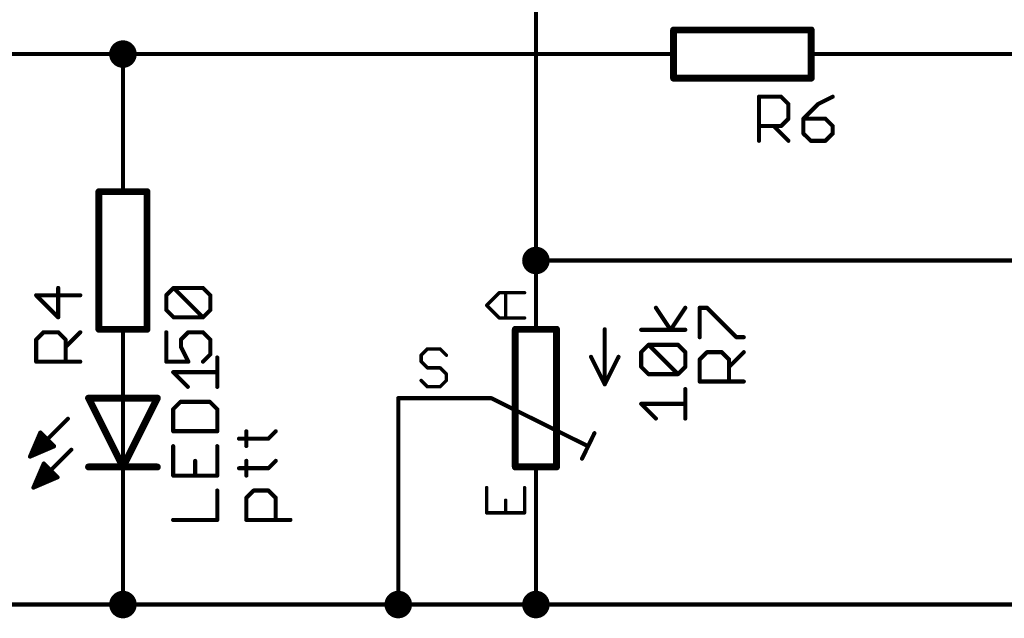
# Model space of a CAD drawing. Extents: x -195 to 102, y 51 to 111.
# Tile 12 of 15: x 29 to 66, y 58 to 80. Entities that reach past the tile are written whole.
import ezdxf

# ---------------------------------------------------------------- set-up
doc = ezdxf.new("R2010")
doc.units = 0
for name, color, linetype in [('91', 94, 'CONTINUOUS'), ('94', 14, 'CONTINUOUS'), ('95', 250, 'CONTINUOUS'), ('96', 250, 'CONTINUOUS')]:
    doc.layers.add(name, color=color, linetype=linetype)

msp = doc.modelspace()

# ---------------------------------------------------------------- linework, layer by layer
at = {"layer": '91', "const_width": 0.1524}
for points in [[(48.26, 83.82), (48.26, 71.12)], [(15.24, 78.74), (33.02, 78.74)], [(33.02, 78.74), (50.8, 78.74)], [(33.02, 76.2), (33.02, 78.74)], [(63.5, 78.74), (60.96, 78.74)], [(48.26, 71.12), (73.66, 71.12)], [(33.02, 68.58), (33.02, 66.04)], [(43.18, 66.04), (43.18, 58.42)], [(33.02, 58.42), (33.02, 60.96)], [(48.26, 60.96), (48.26, 58.42)], [(20.32, 58.42), (33.02, 58.42)], [(33.02, 58.42), (43.18, 58.42)], [(43.18, 58.42), (48.26, 58.42)], [(48.26, 58.42), (71.12, 58.42)]]:
    msp.add_lwpolyline(points, dxfattribs=at)
at = {"layer": '91'}
for points, const_width in [([(33.02, 78.486, 1), (33.02, 78.994, 1), (33.02, 78.486)], 0.508), ([(33.02, 78.7781, 1), (33.02, 78.7019)], 0.0762), ([(33.0581, 78.74, 1), (32.9819, 78.74)], 0.0762), ([(33.02, 78.7019, 1), (33.02, 78.7781)], 0.0762), ([(50.8, 78.7019, 1), (50.8, 78.7781)], 0.0762), ([(60.96, 78.7781, 1), (60.96, 78.7019)], 0.0762), ([(63.5, 78.7019, 1), (63.5, 78.7781)], 0.0762), ([(32.9819, 76.2, 1), (33.0581, 76.2)], 0.0762), ([(48.26, 70.866, 1), (48.26, 71.374, 1), (48.26, 70.866)], 0.508), ([(48.26, 71.1581, 1), (48.26, 71.0819)], 0.0762), ([(48.2219, 71.12, 1), (48.2981, 71.12)], 0.0762), ([(33.0581, 68.58, 1), (32.9819, 68.58)], 0.0762), ([(32.9819, 66.04, 1), (33.0581, 66.04)], 0.0762), ([(43.2181, 66.04, 1), (43.1419, 66.04)], 0.0762), ([(33.0581, 60.96, 1), (32.9819, 60.96)], 0.0762), ([(48.2981, 60.96, 1), (48.2219, 60.96)], 0.0762), ([(33.02, 58.166, 1), (33.02, 58.674, 1), (33.02, 58.166)], 0.508), ([(43.18, 58.166, 1), (43.18, 58.674, 1), (43.18, 58.166)], 0.508), ([(48.26, 58.166, 1), (48.26, 58.674, 1), (48.26, 58.166)], 0.508), ([(33.02, 58.4581, 1), (33.02, 58.3819)], 0.0762), ([(32.9819, 58.42, 1), (33.0581, 58.42)], 0.0762), ([(33.02, 58.3819, 1), (33.02, 58.4581)], 0.0762), ([(43.18, 58.4581, 1), (43.18, 58.3819)], 0.0762), ([(43.1419, 58.42, 1), (43.2181, 58.42)], 0.0762), ([(43.18, 58.3819, 1), (43.18, 58.4581)], 0.0762), ([(48.26, 58.4581, 1), (48.26, 58.3819)], 0.0762), ([(48.2219, 58.42, 1), (48.2981, 58.42)], 0.0762), ([(48.26, 58.3819, 1), (48.26, 58.4581)], 0.0762)]:
    msp.add_lwpolyline(points, format="xyb", dxfattribs=dict(at, const_width=const_width))
at = {"layer": '94'}
for points, const_width in [([(58.42, 79.629), (53.34, 79.629)], 0.254), ([(53.34, 79.629), (53.34, 77.851)], 0.254), ([(58.42, 79.629), (58.42, 77.851)], 0.254), ([(50.8, 78.74), (53.34, 78.74)], 0.1524), ([(60.96, 78.74), (58.42, 78.74)], 0.1524), ([(63.5, 78.74), (66.04, 78.74)], 0.1524), ([(53.34, 77.851), (58.42, 77.851)], 0.254), ([(33.02, 76.2), (33.02, 73.66)], 0.1524), ([(32.131, 73.66), (32.131, 68.58)], 0.254), ([(33.909, 73.66), (32.131, 73.66)], 0.254), ([(33.909, 68.58), (33.909, 73.66)], 0.254), ([(48.26, 71.12), (48.26, 68.58)], 0.1524), ([(33.909, 68.58), (32.131, 68.58)], 0.254), ([(47.498, 68.58), (47.498, 63.5)], 0.254), ([(49.022, 68.58), (47.498, 68.58)], 0.254), ([(49.022, 63.5), (49.022, 68.58)], 0.254), ([(33.02, 68.58), (33.02, 66.04)], 0.1524), ([(33.02, 66.04), (33.02, 68.58)], 0.1524), ([(50.8, 68.58), (50.8, 66.548)], 0.1524), ([(50.8, 66.548), (50.292, 67.564)], 0.1524), ([(50.8, 66.548), (51.308, 67.564)], 0.1524), ([(33.02, 63.5), (31.75, 66.04)], 0.254), ([(33.02, 66.04), (31.75, 66.04)], 0.254), ([(34.29, 66.04), (33.02, 63.5)], 0.254), ([(34.29, 66.04), (33.02, 66.04)], 0.254), ([(33.02, 66.04), (33.02, 63.5)], 0.1524), ([(43.18, 66.04), (45.72, 66.04)], 0.1524), ([(45.72, 66.04), (46.609, 66.04)], 0.1524), ([(46.609, 66.04), (50.1396, 64.2874)], 0.1524), ([(30.988, 65.278), (29.591, 63.881)], 0.1524), ([(29.591, 63.881), (29.972, 64.77)], 0.1524), ([(29.9285, 64.6684), (30.0736, 64.6684)], 0.1524), ([(29.972, 64.77), (30.48, 64.262)], 0.1524), ([(50.4197, 64.7461), (49.9618, 63.8048)], 0.1524), ([(30.48, 64.262), (29.591, 63.881)], 0.1524), ([(29.7978, 64.3636), (30.3784, 64.3636)], 0.1524), ([(29.8631, 64.516), (30.226, 64.516)], 0.1524), ([(29.6019, 63.9064), (29.6503, 63.9064)], 0.1524), ([(29.6672, 64.0588), (30.0059, 64.0588)], 0.1524), ([(31.115, 64.135), (29.718, 62.738)], 0.1524), ([(29.7325, 64.2112), (30.3615, 64.2112)], 0.1524), ([(29.718, 62.738), (30.099, 63.627)], 0.1524), ([(30.0881, 63.6016), (30.1244, 63.6016)], 0.1524), ([(30.099, 63.627), (30.607, 63.119)], 0.1524), ([(33.02, 63.5), (31.75, 63.5)], 0.254), ([(34.29, 63.5), (33.02, 63.5)], 0.254), ([(47.498, 63.5), (49.022, 63.5)], 0.254), ([(29.9575, 63.2968), (30.4292, 63.2968)], 0.1524), ([(30.0228, 63.4492), (30.2768, 63.4492)], 0.1524), ([(33.02, 60.96), (33.02, 63.5)], 0.1524), ([(48.26, 60.96), (48.26, 63.5)], 0.1524), ([(30.607, 63.119), (29.718, 62.738)], 0.1524), ([(29.7615, 62.8396), (29.9551, 62.8396)], 0.1524), ([(29.8269, 62.992), (30.3107, 62.992)], 0.1524), ([(29.8922, 63.1444), (30.5816, 63.1444)], 0.1524)]:
    msp.add_lwpolyline(points, dxfattribs=dict(at, const_width=const_width))
for points, const_width in [([(53.34, 79.6925, 1), (53.34, 79.5655)], 0.127), ([(53.4035, 79.629, 1), (53.2765, 79.629)], 0.127), ([(58.4835, 79.629, 1), (58.3565, 79.629)], 0.127), ([(58.42, 79.5655, 1), (58.42, 79.6925)], 0.127), ([(50.8, 78.7781, 1), (50.8, 78.7019)], 0.0762), ([(53.34, 78.7019, 1), (53.34, 78.7781)], 0.0762), ([(58.42, 78.7781, 1), (58.42, 78.7019)], 0.0762), ([(60.96, 78.7019, 1), (60.96, 78.7781)], 0.0762), ([(63.5, 78.7781, 1), (63.5, 78.7019)], 0.0762), ([(53.34, 77.9145, 1), (53.34, 77.7875)], 0.127), ([(53.2765, 77.851, 1), (53.4035, 77.851)], 0.127), ([(58.3565, 77.851, 1), (58.4835, 77.851)], 0.127), ([(58.42, 77.7875, 1), (58.42, 77.9145)], 0.127), ([(33.0581, 76.2, 1), (32.9819, 76.2)], 0.0762), ([(32.1945, 73.66, 1), (32.0675, 73.66)], 0.127), ([(32.131, 73.7235, 1), (32.131, 73.5965)], 0.127), ([(33.9725, 73.66, 1), (33.8455, 73.66)], 0.127), ([(33.909, 73.5965, 1), (33.909, 73.7235)], 0.127), ([(32.9819, 73.66, 1), (33.0581, 73.66)], 0.0762), ([(48.2981, 71.12, 1), (48.2219, 71.12)], 0.0762), ([(32.131, 68.6435, 1), (32.131, 68.5165)], 0.127), ([(33.909, 68.5165, 1), (33.909, 68.6435)], 0.127), ([(47.5615, 68.58, 1), (47.4345, 68.58)], 0.127), ([(47.498, 68.6435, 1), (47.498, 68.5165)], 0.127), ([(49.0855, 68.58, 1), (48.9585, 68.58)], 0.127), ([(49.022, 68.5165, 1), (49.022, 68.6435)], 0.127), ([(32.0675, 68.58, 1), (32.1945, 68.58)], 0.127), ([(33.0581, 68.58, 1), (32.9819, 68.58)], 0.0762), ([(33.0581, 68.58, 1), (32.9819, 68.58)], 0.0762), ([(33.8455, 68.58, 1), (33.9725, 68.58)], 0.127), ([(48.2219, 68.58, 1), (48.2981, 68.58)], 0.0762), ([(50.8381, 68.58, 1), (50.7619, 68.58)], 0.0762), ([(50.3261, 67.581, 1), (50.2579, 67.547)], 0.0762), ([(51.3421, 67.547, 1), (51.2739, 67.581)], 0.0762), ([(50.7659, 66.565, 1), (50.8341, 66.531)], 0.0762), ([(50.7619, 66.548, 1), (50.8381, 66.548)], 0.0762), ([(50.7659, 66.531, 1), (50.8341, 66.565)], 0.0762), ([(31.8068, 66.0684, 1), (31.6932, 66.0116)], 0.127), ([(31.75, 66.1035, 1), (31.75, 65.9765)], 0.127), ([(33.02, 66.1035, 1), (33.02, 65.9765)], 0.127), ([(33.02, 65.9765, 1), (33.02, 66.1035)], 0.127), ([(34.3468, 66.0116, 1), (34.2332, 66.0684)], 0.127), ([(34.29, 65.9765, 1), (34.29, 66.1035)], 0.127), ([(33.0581, 66.04, 1), (32.9819, 66.04)], 0.0762), ([(32.9819, 66.04, 1), (33.0581, 66.04)], 0.0762), ([(32.9819, 66.04, 1), (33.0581, 66.04)], 0.0762), ([(43.18, 66.0781, 1), (43.18, 66.0019)], 0.0762), ([(45.72, 66.0781, 1), (45.72, 66.0019)], 0.0762), ([(45.72, 66.0019, 1), (45.72, 66.0781)], 0.0762), ([(46.6259, 66.0741, 1), (46.5921, 66.0059)], 0.0762), ([(46.609, 66.0019, 1), (46.609, 66.0781)], 0.0762), ([(31.0149, 65.2511, 1), (30.9611, 65.3049)], 0.0762), ([(29.9285, 64.7065, 1), (29.9285, 64.6303)], 0.0762), ([(29.9989, 64.7969, 1), (29.9451, 64.7431)], 0.0762), ([(30.007, 64.755, 1), (29.937, 64.785)], 0.0762), ([(30.0736, 64.6303, 1), (30.0736, 64.7065)], 0.0762), ([(50.454, 64.7294, 1), (50.3854, 64.7628)], 0.0762), ([(29.7978, 64.4017, 1), (29.7978, 64.3255)], 0.0762), ([(29.8631, 64.5541, 1), (29.8631, 64.4779)], 0.0762), ([(30.226, 64.4779, 1), (30.226, 64.5541)], 0.0762), ([(30.3784, 64.3255, 1), (30.3784, 64.4017)], 0.0762), ([(30.4531, 64.2351, 1), (30.5069, 64.2889)], 0.0762), ([(30.495, 64.227, 1), (30.465, 64.297)], 0.0762), ([(50.1227, 64.2533, 1), (50.1565, 64.3215)], 0.0762), ([(29.576, 63.916, 1), (29.606, 63.846)], 0.0762), ([(29.6019, 63.9445, 1), (29.6019, 63.8683)], 0.0762), ([(29.6672, 64.0969, 1), (29.6672, 64.0207)], 0.0762), ([(29.6503, 63.8683, 1), (29.6503, 63.9445)], 0.0762), ([(29.7325, 64.2493, 1), (29.7325, 64.1731)], 0.0762), ([(30.0059, 64.0207, 1), (30.0059, 64.0969)], 0.0762), ([(30.3615, 64.1731, 1), (30.3615, 64.2493)], 0.0762), ([(31.1419, 64.1081, 1), (31.0881, 64.1619)], 0.0762), ([(29.556, 63.896, 1), (29.626, 63.866)], 0.0762), ([(29.5641, 63.9079, 1), (29.6179, 63.8541)], 0.0762), ([(30.0881, 63.6397, 1), (30.0881, 63.5635)], 0.0762), ([(30.1259, 63.6539, 1), (30.0721, 63.6001)], 0.0762), ([(30.134, 63.612, 1), (30.064, 63.642)], 0.0762), ([(30.1244, 63.5635, 1), (30.1244, 63.6397)], 0.0762), ([(31.75, 63.5635, 1), (31.75, 63.4365)], 0.127), ([(33.02, 63.5635, 1), (33.02, 63.4365)], 0.127), ([(32.9632, 63.5284, 1), (33.0768, 63.4716)], 0.127), ([(32.9632, 63.4716, 1), (33.0768, 63.5284)], 0.127), ([(33.02, 63.4365, 1), (33.02, 63.5635)], 0.127), ([(34.29, 63.4365, 1), (34.29, 63.5635)], 0.127), ([(47.498, 63.5635, 1), (47.498, 63.4365)], 0.127), ([(49.022, 63.4365, 1), (49.022, 63.5635)], 0.127), ([(49.9275, 63.8215, 1), (49.9961, 63.7881)], 0.0762), ([(29.9575, 63.3349, 1), (29.9575, 63.2587)], 0.0762), ([(30.0228, 63.4873, 1), (30.0228, 63.4111)], 0.0762), ([(30.2768, 63.4111, 1), (30.2768, 63.4873)], 0.0762), ([(30.4292, 63.2587, 1), (30.4292, 63.3349)], 0.0762), ([(33.0581, 63.5, 1), (32.9819, 63.5)], 0.0762), ([(32.9819, 63.5, 1), (33.0581, 63.5)], 0.0762), ([(47.4345, 63.5, 1), (47.5615, 63.5)], 0.127), ([(48.2981, 63.5, 1), (48.2219, 63.5)], 0.0762), ([(48.9585, 63.5, 1), (49.0855, 63.5)], 0.127), ([(29.7615, 62.8777, 1), (29.7615, 62.8015)], 0.0762), ([(29.8269, 63.0301, 1), (29.8269, 62.9539)], 0.0762), ([(29.8922, 63.1825, 1), (29.8922, 63.1063)], 0.0762), ([(29.9551, 62.8015, 1), (29.9551, 62.8777)], 0.0762), ([(30.3107, 62.9539, 1), (30.3107, 63.0301)], 0.0762), ([(30.5801, 63.0921, 1), (30.6339, 63.1459)], 0.0762), ([(30.5816, 63.1063, 1), (30.5816, 63.1825)], 0.0762), ([(30.622, 63.084, 1), (30.592, 63.154)], 0.0762), ([(29.703, 62.773, 1), (29.733, 62.703)], 0.0762), ([(29.683, 62.753, 1), (29.753, 62.723)], 0.0762), ([(29.6911, 62.7649, 1), (29.7449, 62.7111)], 0.0762), ([(32.9819, 60.96, 1), (33.0581, 60.96)], 0.0762), ([(48.2219, 60.96, 1), (48.2981, 60.96)], 0.0762)]:
    msp.add_lwpolyline(points, format="xyb", dxfattribs=dict(at, const_width=const_width))
at = {"layer": '95'}
for points, const_width in [([(56.4919, 75.5396), (56.4919, 77.1666)], 0.1524), ([(56.4919, 77.1666), (57.3054, 77.1666)], 0.1524), ([(57.3054, 77.1666), (57.5765, 76.8954)], 0.1524), ([(59.2137, 77.1666), (58.6714, 76.8954)], 0.1524), ([(57.5765, 76.8954), (57.5765, 76.3531)], 0.1524), ([(58.6714, 76.8954), (58.129, 76.3531)], 0.1524), ([(57.5765, 76.3531), (57.3054, 76.0819)], 0.1524), ([(58.129, 76.3531), (58.129, 75.8108)], 0.1524), ([(58.9425, 76.3531), (58.129, 76.3531)], 0.1524), ([(59.2137, 76.0819), (58.9425, 76.3531)], 0.1524), ([(57.3054, 76.0819), (56.4919, 76.0819)], 0.1524), ([(57.0342, 76.0819), (57.5765, 75.5396)], 0.1524), ([(59.2137, 75.8108), (59.2137, 76.0819)], 0.1524), ([(58.129, 75.8108), (58.4002, 75.5396)], 0.1524), ([(58.4002, 75.5396), (58.9425, 75.5396)], 0.1524), ([(58.9425, 75.5396), (59.2137, 75.8108)], 0.1524), ([(30.6317, 69.0234), (30.6317, 70.108)], 0.1524), ([(31.4452, 69.8368), (29.8182, 69.8368)], 0.1524), ([(29.8182, 69.8368), (30.6317, 69.0234)], 0.1524), ([(46.4427, 69.4652), (46.9088, 69.9312)], 0.127), ([(46.9088, 69.9312), (47.8409, 69.9312)], 0.127), ([(47.1418, 68.9991), (47.1418, 69.9312)], 0.127), ([(46.9088, 68.9991), (46.4427, 69.4652)], 0.127), ([(54.3038, 68.289), (54.3038, 69.3737)], 0.1524), ([(54.3038, 69.3737), (54.575, 69.3737)], 0.1524), ([(54.575, 69.3737), (55.6596, 68.289)], 0.1524), ([(47.8409, 68.9991), (46.9088, 68.9991)], 0.127), ([(29.8182, 68.1997), (30.0894, 68.4709)], 0.1524), ([(30.0894, 68.4709), (30.6317, 68.4709)], 0.1524), ([(30.6317, 68.4709), (30.9029, 68.1997)], 0.1524), ([(30.9029, 67.9285), (31.4452, 68.4709)], 0.1524), ([(55.6596, 68.289), (55.9308, 68.289)], 0.1524), ([(29.8182, 67.3862), (29.8182, 68.1997)], 0.1524), ([(30.9029, 68.1997), (30.9029, 67.3862)], 0.1524), ([(36.4998, 66.4557), (36.4998, 67.5403)], 0.1524), ([(44.2577, 67.8573), (44.0246, 67.6243)], 0.127), ([(44.0246, 67.6243), (44.0246, 67.3912)], 0.127), ([(44.7237, 67.8573), (44.2577, 67.8573)], 0.127), ([(44.9567, 67.6243), (44.7237, 67.8573)], 0.127), ([(54.3038, 67.4654), (54.575, 67.7365)], 0.1524), ([(54.575, 67.7365), (55.1173, 67.7365)], 0.1524), ([(55.1173, 67.7365), (55.3885, 67.4654)], 0.1524), ([(55.3885, 67.1942), (55.9308, 67.7365)], 0.1524), ([(31.4452, 67.3862), (29.8182, 67.3862)], 0.1524), ([(44.0246, 67.3912), (44.2577, 67.1582)], 0.127), ([(44.2577, 67.1582), (44.7237, 67.1582)], 0.127), ([(44.7237, 67.1582), (44.9567, 66.9252)], 0.127), ([(54.3038, 66.6519), (54.3038, 67.4654)], 0.1524), ([(55.3885, 67.4654), (55.3885, 66.6519)], 0.1524), ([(35.4151, 66.4557), (34.8728, 66.998)], 0.1524), ([(34.8728, 66.998), (36.4998, 66.998)], 0.1524), ([(44.9567, 66.9252), (44.9567, 66.6921)], 0.127), ([(44.2577, 66.4591), (44.0246, 66.6921)], 0.127), ([(44.7237, 66.4591), (44.2577, 66.4591)], 0.127), ([(44.9567, 66.6921), (44.7237, 66.4591)], 0.127), ([(55.9308, 66.6519), (54.3038, 66.6519)], 0.1524), ([(35.144, 65.9032), (34.8728, 65.632)], 0.1524), ([(36.2286, 65.9032), (35.144, 65.9032)], 0.1524), ([(36.4998, 65.632), (36.2286, 65.9032)], 0.1524), ([(34.8728, 65.632), (34.8728, 64.8185)], 0.1524), ([(36.4998, 64.8185), (36.4998, 65.632)], 0.1524), ([(34.8728, 64.8185), (36.4998, 64.8185)], 0.1524), ([(34.8728, 64.266), (34.8728, 63.1814)], 0.1524), ([(36.4998, 63.1814), (36.4998, 64.266)], 0.1524), ([(35.6863, 63.1814), (35.6863, 63.7237)], 0.1524), ([(34.8728, 63.1814), (36.4998, 63.1814)], 0.1524), ([(36.4998, 61.5442), (36.4998, 62.6289)], 0.1524), ([(46.4427, 62.7368), (46.4427, 61.8046)], 0.127), ([(47.8409, 61.8046), (47.8409, 62.7368)], 0.127), ([(47.1418, 61.8046), (47.1418, 62.2707)], 0.127), ([(46.4427, 61.8046), (47.8409, 61.8046)], 0.127), ([(34.8728, 61.5442), (36.4998, 61.5442)], 0.1524)]:
    msp.add_lwpolyline(points, dxfattribs=dict(at, const_width=const_width))
for points, const_width in [([(56.53, 77.1666, 1), (56.4538, 77.1666)], 0.0762), ([(56.4919, 77.2047, 1), (56.4919, 77.1285)], 0.0762), ([(57.3323, 77.1935, 1), (57.2784, 77.1396)], 0.0762), ([(57.3054, 77.1285, 1), (57.3054, 77.2047)], 0.0762), ([(59.2307, 77.1325, 1), (59.1967, 77.2007)], 0.0762), ([(57.6146, 76.8954, 1), (57.5384, 76.8954)], 0.0762), ([(57.5496, 76.8685, 1), (57.6035, 76.9224)], 0.0762), ([(58.6543, 76.9295, 1), (58.6884, 76.8613)], 0.0762), ([(58.6983, 76.8685, 1), (58.6444, 76.9224)], 0.0762), ([(57.5384, 76.3531, 1), (57.6146, 76.3531)], 0.0762), ([(57.6035, 76.3262, 1), (57.5496, 76.38)], 0.0762), ([(58.1671, 76.3531, 1), (58.0909, 76.3531)], 0.0762), ([(58.129, 76.3912, 1), (58.129, 76.315)], 0.0762), ([(58.1021, 76.38, 1), (58.156, 76.3262)], 0.0762), ([(58.9695, 76.38, 1), (58.9156, 76.3262)], 0.0762), ([(58.9425, 76.315, 1), (58.9425, 76.3912)], 0.0762), ([(56.4919, 76.12, 1), (56.4919, 76.0438)], 0.0762), ([(57.0612, 76.1089, 1), (57.0073, 76.055)], 0.0762), ([(57.2784, 76.1089, 1), (57.3323, 76.055)], 0.0762), ([(57.3054, 76.0438, 1), (57.3054, 76.12)], 0.0762), ([(59.2518, 76.0819, 1), (59.1756, 76.0819)], 0.0762), ([(59.1868, 76.055, 1), (59.2406, 76.1089)], 0.0762), ([(56.4538, 75.5396, 1), (56.53, 75.5396)], 0.0762), ([(57.5496, 75.5127, 1), (57.6035, 75.5665)], 0.0762), ([(58.156, 75.8377, 1), (58.1021, 75.7838)], 0.0762), ([(58.0909, 75.8108, 1), (58.1671, 75.8108)], 0.0762), ([(58.4002, 75.5777, 1), (58.4002, 75.5015)], 0.0762), ([(58.3733, 75.5127, 1), (58.4271, 75.5665)], 0.0762), ([(58.9156, 75.5665, 1), (58.9695, 75.5127)], 0.0762), ([(58.9425, 75.5015, 1), (58.9425, 75.5777)], 0.0762), ([(59.1756, 75.8108, 1), (59.2518, 75.8108)], 0.0762), ([(59.2406, 75.7838, 1), (59.1868, 75.8377)], 0.0762), ([(30.6698, 70.108, 1), (30.5936, 70.108)], 0.0762), ([(29.8452, 69.8638, 1), (29.7913, 69.8099)], 0.0762), ([(29.8182, 69.8749, 1), (29.8182, 69.7987)], 0.0762), ([(31.4452, 69.7987, 1), (31.4452, 69.8749)], 0.0762), ([(46.9088, 69.963, 1), (46.9088, 69.8995)], 0.0635), ([(46.9312, 69.9088, 1), (46.8863, 69.9537)], 0.0635), ([(47.1736, 69.9312, 1), (47.1101, 69.9312)], 0.0635), ([(47.8409, 69.8995, 1), (47.8409, 69.963)], 0.0635), ([(46.4652, 69.4876, 1), (46.4203, 69.4427)], 0.0635), ([(46.4203, 69.4876, 1), (46.4652, 69.4427)], 0.0635), ([(54.3419, 69.3737, 1), (54.2657, 69.3737)], 0.0762), ([(54.3038, 69.4118, 1), (54.3038, 69.3356)], 0.0762), ([(54.6019, 69.4006, 1), (54.548, 69.3468)], 0.0762), ([(54.575, 69.3356, 1), (54.575, 69.4118)], 0.0762), ([(30.5936, 69.0234, 1), (30.6698, 69.0234)], 0.0762), ([(30.6048, 68.9964, 1), (30.6586, 69.0503)], 0.0762), ([(46.9088, 69.0309, 1), (46.9088, 68.9673)], 0.0635), ([(46.8863, 68.9766, 1), (46.9312, 69.0216)], 0.0635), ([(47.8409, 68.9673, 1), (47.8409, 69.0309)], 0.0635), ([(47.1101, 68.9991, 1), (47.1736, 68.9991)], 0.0635), ([(30.0894, 68.509, 1), (30.0894, 68.4328)], 0.0762), ([(30.1163, 68.4439, 1), (30.0624, 68.4978)], 0.0762), ([(30.6586, 68.4978, 1), (30.6048, 68.4439)], 0.0762), ([(30.6317, 68.4328, 1), (30.6317, 68.509)], 0.0762), ([(31.4721, 68.4439, 1), (31.4183, 68.4978)], 0.0762), ([(54.2657, 68.289, 1), (54.3419, 68.289)], 0.0762), ([(55.6596, 68.3271, 1), (55.6596, 68.2509)], 0.0762), ([(55.6327, 68.2621, 1), (55.6866, 68.316)], 0.0762), ([(55.9308, 68.2509, 1), (55.9308, 68.3271)], 0.0762), ([(29.8563, 68.1997, 1), (29.7801, 68.1997)], 0.0762), ([(29.7913, 68.2266, 1), (29.8452, 68.1728)], 0.0762), ([(30.8759, 67.9555, 1), (30.9298, 67.9016)], 0.0762), ([(30.941, 68.1997, 1), (30.8648, 68.1997)], 0.0762), ([(30.8759, 68.1728, 1), (30.9298, 68.2266)], 0.0762), ([(36.5379, 67.5403, 1), (36.4617, 67.5403)], 0.0762), ([(44.0564, 67.6243, 1), (43.9929, 67.6243)], 0.0635), ([(44.0022, 67.6467, 1), (44.0471, 67.6018)], 0.0635), ([(44.2577, 67.889, 1), (44.2577, 67.8255)], 0.0635), ([(44.2801, 67.8348, 1), (44.2352, 67.8797)], 0.0635), ([(44.7462, 67.8797, 1), (44.7013, 67.8348)], 0.0635), ([(44.7237, 67.8255, 1), (44.7237, 67.889)], 0.0635), ([(44.9343, 67.6018, 1), (44.9792, 67.6467)], 0.0635), ([(54.575, 67.7746, 1), (54.575, 67.6984)], 0.0762), ([(54.6019, 67.7096, 1), (54.548, 67.7635)], 0.0762), ([(55.1442, 67.7635, 1), (55.0904, 67.7096)], 0.0762), ([(55.1173, 67.6984, 1), (55.1173, 67.7746)], 0.0762), ([(55.9577, 67.7096, 1), (55.9039, 67.7635)], 0.0762), ([(29.8182, 67.4243, 1), (29.8182, 67.3481)], 0.0762), ([(29.7801, 67.3862, 1), (29.8563, 67.3862)], 0.0762), ([(30.8648, 67.3862, 1), (30.941, 67.3862)], 0.0762), ([(31.4452, 67.3481, 1), (31.4452, 67.4243)], 0.0762), ([(43.9929, 67.3912, 1), (44.0564, 67.3912)], 0.0635), ([(44.0471, 67.4137, 1), (44.0022, 67.3688)], 0.0635), ([(44.2577, 67.1899, 1), (44.2577, 67.1264)], 0.0635), ([(44.7462, 67.1806, 1), (44.7013, 67.1357)], 0.0635), ([(44.7237, 67.1264, 1), (44.7237, 67.1899)], 0.0635), ([(54.3419, 67.4654, 1), (54.2657, 67.4654)], 0.0762), ([(54.2769, 67.4923, 1), (54.3308, 67.4384)], 0.0762), ([(55.3615, 67.2212, 1), (55.4154, 67.1673)], 0.0762), ([(55.4266, 67.4654, 1), (55.3504, 67.4654)], 0.0762), ([(55.3615, 67.4384, 1), (55.4154, 67.4923)], 0.0762), ([(34.8728, 67.0361, 1), (34.8728, 66.9599)], 0.0762), ([(34.8998, 67.0249, 1), (34.8459, 66.9711)], 0.0762), ([(36.4998, 66.9599, 1), (36.4998, 67.0361)], 0.0762), ([(44.2352, 67.1357, 1), (44.2801, 67.1806)], 0.0635), ([(44.9885, 66.9252, 1), (44.925, 66.9252)], 0.0635), ([(44.9343, 66.9027, 1), (44.9792, 66.9476)], 0.0635), ([(35.3882, 66.4287, 1), (35.4421, 66.4826)], 0.0762), ([(36.4617, 66.4557, 1), (36.5379, 66.4557)], 0.0762), ([(44.0471, 66.7146, 1), (44.0022, 66.6697)], 0.0635), ([(44.2577, 66.4909, 1), (44.2577, 66.4274)], 0.0635), ([(44.2352, 66.4366, 1), (44.2801, 66.4816)], 0.0635), ([(44.7013, 66.4816, 1), (44.7462, 66.4366)], 0.0635), ([(44.7237, 66.4274, 1), (44.7237, 66.4909)], 0.0635), ([(44.925, 66.6921, 1), (44.9885, 66.6921)], 0.0635), ([(44.9792, 66.6697, 1), (44.9343, 66.7146)], 0.0635), ([(54.3038, 66.69, 1), (54.3038, 66.6138)], 0.0762), ([(54.2657, 66.6519, 1), (54.3419, 66.6519)], 0.0762), ([(55.3504, 66.6519, 1), (55.4266, 66.6519)], 0.0762), ([(55.9308, 66.6138, 1), (55.9308, 66.69)], 0.0762), ([(35.144, 65.9413, 1), (35.144, 65.8651)], 0.0762), ([(35.1709, 65.8762, 1), (35.117, 65.9301)], 0.0762), ([(36.2556, 65.9301, 1), (36.2017, 65.8762)], 0.0762), ([(36.2286, 65.8651, 1), (36.2286, 65.9413)], 0.0762), ([(34.9109, 65.632, 1), (34.8347, 65.632)], 0.0762), ([(34.8459, 65.6589, 1), (34.8998, 65.6051)], 0.0762), ([(36.5379, 65.632, 1), (36.4617, 65.632)], 0.0762), ([(36.4729, 65.6051, 1), (36.5267, 65.6589)], 0.0762), ([(34.8728, 64.8566, 1), (34.8728, 64.7804)], 0.0762), ([(34.8347, 64.8185, 1), (34.9109, 64.8185)], 0.0762), ([(36.4617, 64.8185, 1), (36.5379, 64.8185)], 0.0762), ([(36.4998, 64.7804, 1), (36.4998, 64.8566)], 0.0762), ([(34.9109, 64.266, 1), (34.8347, 64.266)], 0.0762), ([(36.5379, 64.266, 1), (36.4617, 64.266)], 0.0762), ([(35.7244, 63.7237, 1), (35.6482, 63.7237)], 0.0762), ([(34.8728, 63.2195, 1), (34.8728, 63.1433)], 0.0762), ([(36.4998, 63.1433, 1), (36.4998, 63.2195)], 0.0762), ([(34.8347, 63.1814, 1), (34.9109, 63.1814)], 0.0762), ([(35.6482, 63.1814, 1), (35.7244, 63.1814)], 0.0762), ([(36.4617, 63.1814, 1), (36.5379, 63.1814)], 0.0762), ([(36.5379, 62.6289, 1), (36.4617, 62.6289)], 0.0762), ([(46.4745, 62.7368, 1), (46.411, 62.7368)], 0.0635), ([(47.8727, 62.7368, 1), (47.8092, 62.7368)], 0.0635), ([(47.1736, 62.2707, 1), (47.1101, 62.2707)], 0.0635), ([(46.4427, 61.8364, 1), (46.4427, 61.7729)], 0.0635), ([(46.411, 61.8046, 1), (46.4745, 61.8046)], 0.0635), ([(47.1101, 61.8046, 1), (47.1736, 61.8046)], 0.0635), ([(47.8092, 61.8046, 1), (47.8727, 61.8046)], 0.0635), ([(47.8409, 61.7729, 1), (47.8409, 61.8364)], 0.0635), ([(34.8728, 61.5823, 1), (34.8728, 61.5061)], 0.0762), ([(36.4617, 61.5442, 1), (36.5379, 61.5442)], 0.0762), ([(36.4998, 61.5061, 1), (36.4998, 61.5823)], 0.0762)]:
    msp.add_lwpolyline(points, format="xyb", dxfattribs=dict(at, const_width=const_width))
at = {"layer": '96', "const_width": 0.1524}
for points in [[(34.6188, 69.8368), (34.89, 70.108)], [(34.89, 70.108), (35.9746, 70.108)], [(35.9746, 69.0234), (34.89, 70.108)], [(35.9746, 70.108), (36.2458, 69.8368)], [(34.6188, 69.2945), (34.6188, 69.8368)], [(36.2458, 69.8368), (36.2458, 69.2945)], [(53.2295, 68.5619), (52.6871, 69.3754)], [(53.7718, 69.3754), (53.2295, 68.5619)], [(34.89, 69.0234), (34.6188, 69.2945)], [(35.9746, 69.0234), (34.89, 69.0234)], [(36.2458, 69.2945), (35.9746, 69.0234)], [(34.6188, 68.4709), (34.6188, 67.3862)], [(35.1611, 68.1997), (35.4323, 68.4709)], [(35.4323, 68.4709), (35.9746, 68.4709)], [(35.9746, 68.4709), (36.2458, 68.1997)], [(53.7718, 68.5619), (52.1448, 68.5619)], [(35.1611, 67.9285), (35.1611, 68.1997)], [(35.4323, 67.3862), (35.1611, 67.9285)], [(36.2458, 68.1997), (36.2458, 67.6574)], [(52.1448, 67.7382), (52.416, 68.0094)], [(52.416, 68.0094), (53.5006, 68.0094)], [(53.5006, 66.9247), (52.416, 68.0094)], [(53.5006, 68.0094), (53.7718, 67.7382)], [(36.2458, 67.6574), (35.9746, 67.3862)], [(52.1448, 67.1959), (52.1448, 67.7382)], [(53.7718, 67.7382), (53.7718, 67.1959)], [(34.6188, 67.3862), (35.4323, 67.3862)], [(52.416, 66.9247), (52.1448, 67.1959)], [(53.7718, 67.1959), (53.5006, 66.9247)], [(53.5006, 66.9247), (52.416, 66.9247)], [(53.7718, 65.2876), (53.7718, 66.3722)], [(52.6871, 65.2876), (52.1448, 65.8299)], [(52.1448, 65.8299), (53.7718, 65.8299)], [(37.5741, 64.2728), (37.5741, 64.8151)], [(38.3876, 64.544), (38.6588, 64.8151)], [(37.303, 64.544), (38.3876, 64.544)], [(37.5741, 63.1814), (37.5741, 63.7237)], [(38.3876, 63.4525), (38.6588, 63.7237)], [(37.303, 63.4525), (38.3876, 63.4525)], [(37.5741, 62.3577), (37.8453, 62.6289)], [(37.8453, 62.6289), (38.3876, 62.6289)], [(38.3876, 62.6289), (38.6588, 62.3577)], [(37.5741, 61.5442), (37.5741, 62.3577)], [(38.6588, 62.3577), (38.6588, 61.5442)], [(39.2011, 61.5442), (37.5741, 61.5442)]]:
    msp.add_lwpolyline(points, dxfattribs=at)
at = {"layer": '96', "const_width": 0.0762}
for points in [[(34.9169, 70.135, 1), (34.863, 70.0811)], [(34.89, 70.1461, 1), (34.89, 70.0699)], [(34.9169, 70.0811, 1), (34.863, 70.135)], [(36.0016, 70.135, 1), (35.9477, 70.0811)], [(35.9746, 70.0699, 1), (35.9746, 70.1461)], [(34.6569, 69.8368, 1), (34.5807, 69.8368)], [(34.5919, 69.8638, 1), (34.6458, 69.8099)], [(36.2839, 69.8368, 1), (36.2077, 69.8368)], [(36.2189, 69.8099, 1), (36.2727, 69.8638)], [(52.7188, 69.3965, 1), (52.6554, 69.3543)], [(53.8035, 69.3543, 1), (53.7401, 69.3965)], [(34.6458, 69.3215, 1), (34.5919, 69.2676)], [(34.5807, 69.2945, 1), (34.6569, 69.2945)], [(34.89, 69.0615, 1), (34.89, 68.9853)], [(34.863, 68.9964, 1), (34.9169, 69.0503)], [(35.9477, 69.0503, 1), (36.0016, 68.9964)], [(35.9477, 68.9964, 1), (36.0016, 69.0503)], [(35.9746, 68.9853, 1), (35.9746, 69.0615)], [(36.2077, 69.2945, 1), (36.2839, 69.2945)], [(36.2727, 69.2676, 1), (36.2189, 69.3215)], [(34.6569, 68.4709, 1), (34.5807, 68.4709)], [(35.4323, 68.509, 1), (35.4323, 68.4328)], [(35.4592, 68.4439, 1), (35.4054, 68.4978)], [(36.0016, 68.4978, 1), (35.9477, 68.4439)], [(35.9746, 68.4328, 1), (35.9746, 68.509)], [(52.1448, 68.6, 1), (52.1448, 68.5238)], [(53.1978, 68.583, 1), (53.2612, 68.5408)], [(53.1978, 68.5408, 1), (53.2612, 68.583)], [(53.7718, 68.5238, 1), (53.7718, 68.6)], [(35.1992, 68.1997, 1), (35.123, 68.1997)], [(35.123, 67.9285, 1), (35.1992, 67.9285)], [(35.1342, 68.2266, 1), (35.1881, 68.1728)], [(35.1952, 67.9456, 1), (35.1271, 67.9115)], [(36.2839, 68.1997, 1), (36.2077, 68.1997)], [(36.2189, 68.1728, 1), (36.2727, 68.2266)], [(52.416, 68.0475, 1), (52.416, 67.9713)], [(52.4429, 68.0363, 1), (52.389, 67.9825)], [(52.4429, 67.9825, 1), (52.389, 68.0363)], [(53.5276, 68.0363, 1), (53.4737, 67.9825)], [(53.5006, 67.9713, 1), (53.5006, 68.0475)], [(36.2077, 67.6574, 1), (36.2839, 67.6574)], [(36.2727, 67.6304, 1), (36.2189, 67.6843)], [(52.1829, 67.7382, 1), (52.1067, 67.7382)], [(52.1179, 67.7652, 1), (52.1718, 67.7113)], [(53.8099, 67.7382, 1), (53.7337, 67.7382)], [(53.7449, 67.7113, 1), (53.7987, 67.7652)], [(34.6188, 67.4243, 1), (34.6188, 67.3481)], [(34.5807, 67.3862, 1), (34.6569, 67.3862)], [(35.3982, 67.3692, 1), (35.4664, 67.4032)], [(35.4323, 67.3481, 1), (35.4323, 67.4243)], [(35.9477, 67.4131, 1), (36.0016, 67.3593)], [(52.1067, 67.1959, 1), (52.1829, 67.1959)], [(52.1718, 67.2228, 1), (52.1179, 67.169)], [(53.7337, 67.1959, 1), (53.8099, 67.1959)], [(53.7987, 67.169, 1), (53.7449, 67.2228)], [(52.416, 66.9628, 1), (52.416, 66.8866)], [(52.389, 66.8978, 1), (52.4429, 66.9517)], [(53.4737, 66.9517, 1), (53.5276, 66.8978)], [(53.4737, 66.8978, 1), (53.5276, 66.9517)], [(53.5006, 66.8866, 1), (53.5006, 66.9628)], [(53.8099, 66.3722, 1), (53.7337, 66.3722)], [(52.1718, 65.8569, 1), (52.1179, 65.803)], [(52.1448, 65.868, 1), (52.1448, 65.7918)], [(53.7718, 65.7918, 1), (53.7718, 65.868)], [(52.6602, 65.2606, 1), (52.7141, 65.3145)], [(53.7337, 65.2876, 1), (53.8099, 65.2876)], [(37.6122, 64.8151, 1), (37.536, 64.8151)], [(38.6857, 64.7882, 1), (38.6319, 64.8421)], [(37.303, 64.5821, 1), (37.303, 64.5059)], [(38.3607, 64.5709, 1), (38.4146, 64.517)], [(38.3876, 64.5059, 1), (38.3876, 64.5821)], [(37.536, 64.2728, 1), (37.6122, 64.2728)], [(37.6122, 63.7237, 1), (37.536, 63.7237)], [(38.6857, 63.6967, 1), (38.6319, 63.7506)], [(37.303, 63.4906, 1), (37.303, 63.4144)], [(38.3607, 63.4795, 1), (38.4146, 63.4256)], [(38.3876, 63.4144, 1), (38.3876, 63.4906)], [(37.536, 63.1814, 1), (37.6122, 63.1814)], [(37.8453, 62.667, 1), (37.8453, 62.5908)], [(37.8722, 62.6019, 1), (37.8184, 62.6558)], [(38.4146, 62.6558, 1), (38.3607, 62.6019)], [(38.3876, 62.5908, 1), (38.3876, 62.667)], [(37.6122, 62.3577, 1), (37.536, 62.3577)], [(37.5472, 62.3846, 1), (37.6011, 62.3308)], [(38.6969, 62.3577, 1), (38.6207, 62.3577)], [(38.6319, 62.3308, 1), (38.6857, 62.3846)], [(37.5741, 61.5823, 1), (37.5741, 61.5061)], [(37.536, 61.5442, 1), (37.6122, 61.5442)], [(38.6207, 61.5442, 1), (38.6969, 61.5442)], [(39.2011, 61.5061, 1), (39.2011, 61.5823)]]:
    msp.add_lwpolyline(points, format="xyb", dxfattribs=at)

doc.saveas('drawing.dxf')
